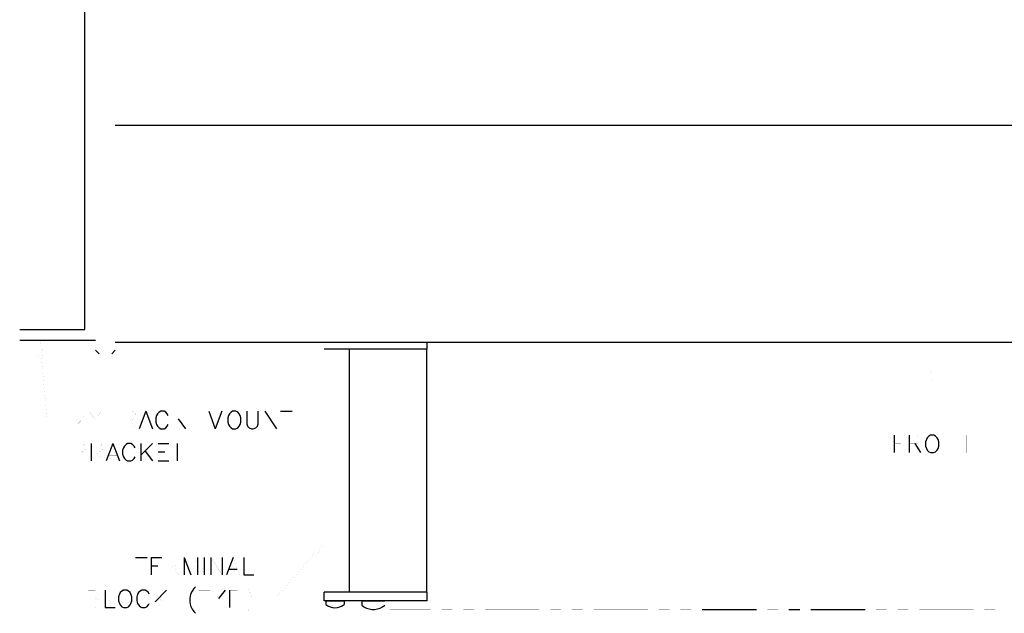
# Model space of a CAD drawing. Extents: x -5.2 to 5.2, y -3.8 to 3.8.
# Tile 4 of 9: x -5.2 to -1.5, y -1.7 to 0.5. Entities that reach past the tile are written whole.
import ezdxf

# ---------------------------------------------------------------- set-up
doc = ezdxf.new("R2010")
doc.units = 0

msp = doc.modelspace()

# ---------------------------------------------------------------- linework, layer by layer
at = {"layer": 'LAYER_1'}
for p, q in [((0.670085, 0.085822), (-4.79834, 0.085822)), ((-5.15622, -0.719679), (-4.87158, -0.719679)), ((0.670085, -0.727953), (-4.79834, -0.727953)), ((-3.62868, -0.752353), (-3.62868, -0.727953)), ((-4.85858, -0.770474), (-4.87158, -0.757086)), ((-4.81134, -0.770474), (-4.79834, -0.757086)), ((-3.62868, -0.752353), (-4.01529, -0.752353)), ((-3.92041, -1.66376), (-3.92041, -0.752353)), ((-3.63026, -1.66376), (-3.63026, -0.752353)), ((-4.68338, -0.985426), (-4.70819, -1.05077)), ((-4.68338, -0.985426), (-4.65858, -1.05077)), ((-4.44795, -0.985426), (-4.42316, -1.05077)), ((-4.39836, -0.985426), (-4.42316, -1.05077)), ((-4.23732, -0.985426), (-4.19364, -1.05077)), ((-4.17827, -0.985426), (-4.13497, -0.985426)), ((-4.56252, -1.01338), (-4.53457, -1.05077)), ((-4.88811, -1.10668), (-4.88811, -1.17165)), ((-4.8074, -1.10668), (-4.8322, -1.17165)), ((-4.8074, -1.10668), (-4.78261, -1.17165)), ((-4.65858, -1.10668), (-4.70229, -1.15)), ((-4.70229, -1.10668), (-4.70229, -1.17165)), ((-4.63693, -1.10668), (-4.59677, -1.10668)), ((-4.56567, -1.10668), (-4.56567, -1.17165)), ((-1.8791, -1.07558), (-1.8791, -1.14054)), ((-1.8232, -1.07558), (-1.8232, -1.14054)), ((-1.80155, -1.10629), (-1.7799, -1.14054)), ((-4.68654, -1.13464), (-4.65858, -1.17165)), ((-4.63693, -1.1378), (-4.61214, -1.1378)), ((-4.63693, -1.17165), (-4.59677, -1.17165)), ((-4.72237, -1.53385), (-4.67905, -1.53385)), ((-4.6637, -1.53385), (-4.62315, -1.53385)), ((-4.6637, -1.53385), (-4.6637, -1.5988)), ((-4.53969, -1.53385), (-4.51489, -1.5988)), ((-4.53969, -1.53385), (-4.53969, -1.5988)), ((-4.49008, -1.53385), (-4.49008, -1.5988)), ((-4.46528, -1.53385), (-4.46528, -1.5988)), ((-4.44048, -1.53385), (-4.44048, -1.5988)), ((-4.39718, -1.53385), (-4.39718, -1.5988)), ((-4.35662, -1.53385), (-4.38142, -1.5988)), ((-4.6637, -1.56495), (-4.6389, -1.56495)), ((-4.37237, -1.57716), (-4.34127, -1.57716)), ((-4.60583, -1.65589), (-4.64914, -1.6992)), ((-4.38576, -1.65589), (-4.41056, -1.6866)), ((-4.3704, -1.65589), (-4.3704, -1.72085)), ((-4.01529, -1.69644), (-4.01529, -1.66376)), ((-3.62868, -1.66376), (-4.01529, -1.66376)), ((-3.62868, -1.69644), (-4.01529, -1.69644)), ((-4.00939, -1.69644), (-4.00939, -1.70942)), ((-4.00939, -1.69644), (-3.9397, -1.69644)), ((-3.9397, -1.69644), (-3.9397, -1.70942)), ((-3.87434, -1.69644), (-3.87434, -1.71219)), ((-3.87434, -1.69644), (-3.78812, -1.69644)), ((-3.62868, -1.69644), (-3.62868, -1.66376)), ((-2.59838, -1.72833), (-2.39523, -1.72833)), ((-2.27319, -1.72833), (-2.23225, -1.72833)), ((-2.19169, -1.72833), (-1.98816, -1.72833))]:
    msp.add_line(p, q, dxfattribs=at)
at = {"layer": 'LAYER_1', "const_width": 0.0001}
for points in [[(-4.87158, -0.757086), (-4.87158, 1.99643)], [(-4.79834, -0.757086), (-4.79834, 1.99643)], [(-5.15622, -0.719679), (-5.15622, -0.679137)], [(-5.08535, -0.77914), (-5.06607, -0.777161), (-5.08102, -0.719679)], [(-4.01529, -0.752353), (-4.01529, -0.727953)], [(-4.85858, -0.770474), (-4.81134, -0.770474)], [(-4.01372, -1.66376), (-4.01372, -0.752353)], [(-3.89994, -1.66376), (-3.89994, -0.752353)], [(-5.07551, -0.77834), (-5.05347, -1.01811), (-4.9948, -1.01811)], [(-1.7543, -0.872836), (-1.735, -0.872836), (-1.74445, -0.814161)], [(-1.74445, -0.872836), (-1.74445, -1.02559)], [(-4.95306, -1.00117), (-4.95306, -0.998026), (-4.95032, -0.991719), (-4.94716, -0.988586), (-4.94087, -0.985426), (-4.92826, -0.985426), (-4.92236, -0.988586), (-4.91922, -0.991719), (-4.91606, -0.998026), (-4.91606, -1.00433), (-4.91922, -1.01023), (-4.92551, -1.01967), (-4.95622, -1.05077), (-4.91291, -1.05077)], [(-4.85111, -0.985426), (-4.89441, -1.05077)], [(-4.89441, -0.985426), (-4.85111, -1.05077)], [(-4.76409, -0.985426), (-4.73615, -0.985426), (-4.72709, -0.988586), (-4.72394, -0.991719), (-4.72078, -0.998026), (-4.72078, -1.00433), (-4.72394, -1.01023), (-4.72709, -1.01338), (-4.73615, -1.01653), (-4.76409, -1.01653)], [(-4.76409, -0.985426), (-4.76409, -1.05077)], [(-4.53457, -0.985426), (-4.57827, -1.02913)], [(-4.57827, -0.985426), (-4.57827, -1.05077)], [(-4.44795, -0.985426), (-4.44795, -1.05077)], [(-4.39836, -0.985426), (-4.39836, -1.05077)], [(-4.23732, -0.985426), (-4.23732, -1.05077)], [(-4.19364, -0.985426), (-4.19364, -1.05077)], [(-4.15662, -0.985426), (-4.15662, -1.05077)], [(-4.74244, -1.01653), (-4.72078, -1.05077)], [(-4.69913, -1.02913), (-4.66804, -1.02913)], [(-4.95306, -1.10668), (-4.92551, -1.10668), (-4.91606, -1.10983), (-4.91291, -1.11299), (-4.90976, -1.11889), (-4.90976, -1.1252), (-4.91291, -1.13149), (-4.91606, -1.13464), (-4.92551, -1.1378)], [(-4.95306, -1.10668), (-4.95306, -1.17165)], [(-4.88811, -1.10668), (-4.86016, -1.10668), (-4.85111, -1.10983), (-4.84795, -1.11299), (-4.8448, -1.11889), (-4.8448, -1.1252), (-4.84795, -1.13149), (-4.85111, -1.13464), (-4.86016, -1.1378), (-4.88811, -1.1378)], [(-4.63693, -1.10668), (-4.63693, -1.17165)], [(-4.58733, -1.10668), (-4.54402, -1.10668)], [(-1.8791, -1.07558), (-1.83855, -1.07558)], [(-1.8791, -1.10629), (-1.8543, -1.10629)], [(-1.8232, -1.07558), (-1.79525, -1.07558), (-1.7858, -1.07835), (-1.78265, -1.08148), (-1.7799, -1.08779), (-1.77989, -1.09408), (-1.78265, -1.10039), (-1.7858, -1.10314), (-1.79525, -1.10629), (-1.8232, -1.10629)], [(-1.68973, -1.07558), (-1.64642, -1.14054)], [(-1.68973, -1.07558), (-1.68973, -1.14054)], [(-1.64642, -1.07558), (-1.64642, -1.14054)], [(-1.63108, -1.07558), (-1.58737, -1.07558)], [(-1.60902, -1.07558), (-1.60902, -1.14054)], [(-4.95306, -1.1378), (-4.92551, -1.1378), (-4.91606, -1.14054), (-4.91291, -1.1437), (-4.90976, -1.15), (-4.90976, -1.15944), (-4.91291, -1.16534), (-4.91606, -1.1685), (-4.92551, -1.17165), (-4.95306, -1.17165)], [(-4.86645, -1.1378), (-4.8448, -1.17165)], [(-4.82315, -1.15), (-4.79205, -1.15)], [(-4.05939, -1.51338), (-4.04481, -1.52636), (-4.01372, -1.47558)], [(-4.70072, -1.53385), (-4.70072, -1.5988)], [(-4.60465, -1.53385), (-4.57669, -1.53385), (-4.56765, -1.53699), (-4.56449, -1.54014), (-4.56134, -1.54645), (-4.56134, -1.55235), (-4.56449, -1.55865), (-4.56765, -1.56179), (-4.5767, -1.56495), (-4.60465, -1.56495)], [(-4.60465, -1.53385), (-4.60465, -1.5988)], [(-4.49008, -1.53385), (-4.51489, -1.5988)], [(-4.44048, -1.53385), (-4.39718, -1.5988)], [(-4.35662, -1.53385), (-4.33181, -1.5988)], [(-4.0523, -1.51966), (-4.19874, -1.68699), (-4.25741, -1.68699)], [(-4.58299, -1.56495), (-4.56134, -1.5988)], [(-4.6637, -1.5988), (-4.62315, -1.5988)], [(-4.90032, -1.65589), (-4.87235, -1.65589), (-4.8633, -1.65904), (-4.86016, -1.66179), (-4.85701, -1.6681), (-4.85701, -1.67439), (-4.86016, -1.6807), (-4.8633, -1.68384), (-4.87235, -1.6866)], [(-4.90032, -1.65589), (-4.90032, -1.72085)], [(-4.64914, -1.65589), (-4.64914, -1.72085)], [(-4.48496, -1.65589), (-4.44166, -1.65589)], [(-4.46332, -1.65589), (-4.46332, -1.72085)], [(-4.43536, -1.65589), (-4.41056, -1.6866), (-4.41056, -1.72085)], [(-4.3704, -1.65589), (-4.34245, -1.65589), (-4.33299, -1.65904), (-4.32985, -1.66179), (-4.3267, -1.6681), (-4.3267, -1.67754), (-4.32985, -1.68384), (-4.33299, -1.6866), (-4.34245, -1.68974), (-4.3704, -1.68974)], [(-4.30821, -1.64329), (-4.3019, -1.6496), (-4.29599, -1.65904), (-4.28969, -1.67124), (-4.28655, -1.6866), (-4.28655, -1.6992), (-4.28969, -1.71455), (-4.29599, -1.72715), (-4.3019, -1.73621), (-4.30821, -1.74249)], [(-4.90032, -1.6866), (-4.87235, -1.6866), (-4.8633, -1.68974), (-4.86016, -1.69291), (-4.85701, -1.6992), (-4.85701, -1.70864), (-4.86016, -1.71455), (-4.8633, -1.7177), (-4.87235, -1.72085), (-4.90032, -1.72085)], [(-4.63379, -1.68384), (-4.60583, -1.72085)], [(-3.78812, -1.69644), (-3.78812, -1.71219)], [(-3.78812, -1.69644), (-3.78812, -1.71219)], [(-3.76805, -1.72833), (-3.61569, -1.72833)], [(-3.57513, -1.72833), (-3.53419, -1.72833)], [(-3.49365, -1.72833), (-3.45309, -1.72833)], [(-3.41215, -1.72833), (-3.20901, -1.72833)], [(-3.16805, -1.72833), (-3.12751, -1.72833)], [(-3.08695, -1.72833), (-3.04601, -1.72833)], [(-3.00547, -1.72833), (-2.80193, -1.72833)], [(-2.76137, -1.72833), (-2.72042, -1.72833)], [(-2.67987, -1.72833), (-2.63933, -1.72833)], [(-2.35429, -1.72833), (-2.31375, -1.72833)], [(-1.9476, -1.72833), (-1.90705, -1.72833)], [(-1.86611, -1.72833), (-1.82557, -1.72833)], [(-1.78501, -1.72833), (-1.58147, -1.72833)], [(-1.54093, -1.72833), (-1.49998, -1.72833)]]:
    msp.add_lwpolyline(points, dxfattribs=at)
at = {"layer": 'LAYER_1'}
for points in [[(-5.15622, -0.679137), (-4.91212, -0.679137), (-4.91212, 1.72123), (-4.87158, 1.72123)], [(-4.59993, -1.00117), (-4.60308, -0.994879), (-4.60898, -0.988586), (-4.61527, -0.985426), (-4.62787, -0.985426), (-4.63379, -0.988586), (-4.64008, -0.994879), (-4.64323, -1.00117), (-4.64638, -1.01023), (-4.64638, -1.02598), (-4.64323, -1.03503), (-4.64008, -1.04133), (-4.63379, -1.04764), (-4.62787, -1.05077), (-4.61527, -1.05077), (-4.60898, -1.04764), (-4.60308, -1.04133), (-4.59993, -1.03503)], [(-4.30544, -0.985426), (-4.30544, -1.03227), (-4.30229, -1.04133), (-4.29599, -1.04764), (-4.28694, -1.05077), (-4.28063, -1.05077), (-4.27119, -1.04764), (-4.26489, -1.04133), (-4.26213, -1.03227), (-4.26213, -0.985426)], [(-4.72394, -1.12204), (-4.72709, -1.11573), (-4.733, -1.10983), (-4.73929, -1.10668), (-4.75189, -1.10668), (-4.7578, -1.10983), (-4.76409, -1.11573), (-4.76725, -1.12204), (-4.7704, -1.13149), (-4.7704, -1.14684), (-4.76725, -1.15628), (-4.76409, -1.16259), (-4.7578, -1.1685), (-4.7519, -1.17165), (-4.73929, -1.17165), (-4.733, -1.1685), (-4.72709, -1.16259), (-4.72394, -1.15628)], [(-4.31647, -1.53385), (-4.31647, -1.5988), (-4.27907, -1.5988)], [(-4.83535, -1.65589), (-4.83535, -1.72085), (-4.79795, -1.72085)], [(-4.67079, -1.67124), (-4.67394, -1.66494), (-4.68024, -1.65904), (-4.68654, -1.65589), (-4.69874, -1.65589), (-4.70504, -1.65904), (-4.71134, -1.66494), (-4.7145, -1.67124), (-4.71763, -1.6807), (-4.71763, -1.69604), (-4.7145, -1.70551), (-4.71134, -1.71141), (-4.70504, -1.7177), (-4.69874, -1.72085), (-4.68654, -1.72085), (-4.68024, -1.7177), (-4.67394, -1.71141), (-4.67079, -1.70551)], [(-4.49756, -1.64329), (-4.50346, -1.6496), (-4.50977, -1.65904), (-4.51607, -1.67124), (-4.51922, -1.6866), (-4.51922, -1.6992), (-4.51607, -1.71455), (-4.50977, -1.72715), (-4.50346, -1.73621), (-4.49756, -1.74249)], [(-4.00939, -1.70942), (-4.0019, -1.71495), (-3.99325, -1.71888), (-3.98419, -1.72125), (-3.97473, -1.72243), (-3.9649, -1.72125), (-3.95584, -1.71888), (-3.94718, -1.71495), (-3.9397, -1.70942)], [(-3.87434, -1.71219), (-3.86608, -1.71848), (-3.85664, -1.72321), (-3.84679, -1.72637), (-3.83655, -1.72792), (-3.82631, -1.72792), (-3.81569, -1.72637), (-3.80584, -1.72321), (-3.79679, -1.71848), (-3.78812, -1.71219)]]:
    msp.add_lwpolyline(points, dxfattribs=at)
for points in [[(-4.35819, -0.985426), (-4.36411, -0.988586), (-4.3704, -0.994879), (-4.37355, -1.00117), (-4.3767, -1.01023), (-4.3767, -1.02598), (-4.37355, -1.03503), (-4.3704, -1.04133), (-4.36411, -1.04764), (-4.35819, -1.05077), (-4.34559, -1.05077), (-4.3393, -1.04764), (-4.33339, -1.04133), (-4.33025, -1.03503), (-4.32709, -1.02598), (-4.32709, -1.01023), (-4.33025, -1.00117), (-4.33339, -0.994879), (-4.3393, -0.988586), (-4.34559, -0.985426)], [(-1.74249, -1.07558), (-1.74879, -1.07835), (-1.75509, -1.08464), (-1.75785, -1.09095), (-1.76099, -1.10039), (-1.76099, -1.11573), (-1.75785, -1.1252), (-1.75509, -1.1311), (-1.74879, -1.13739), (-1.74249, -1.14054), (-1.73029, -1.14054), (-1.72398, -1.13739), (-1.71769, -1.1311), (-1.71454, -1.1252), (-1.71139, -1.11573), (-1.71139, -1.10039), (-1.71454, -1.09095), (-1.71769, -1.08464), (-1.72398, -1.07835), (-1.73029, -1.07558)], [(-4.76725, -1.65589), (-4.77315, -1.65904), (-4.77945, -1.66494), (-4.78259, -1.67124), (-4.78575, -1.6807), (-4.78575, -1.69604), (-4.78259, -1.70551), (-4.77945, -1.71141), (-4.77315, -1.7177), (-4.76725, -1.72085), (-4.75465, -1.72085), (-4.74835, -1.7177), (-4.74244, -1.71141), (-4.73929, -1.70551), (-4.73615, -1.69604), (-4.73615, -1.6807), (-4.73929, -1.67124), (-4.74244, -1.66494), (-4.74835, -1.65904), (-4.75465, -1.65589)]]:
    msp.add_lwpolyline(points, close=True, dxfattribs=at)

doc.saveas('drawing.dxf')
